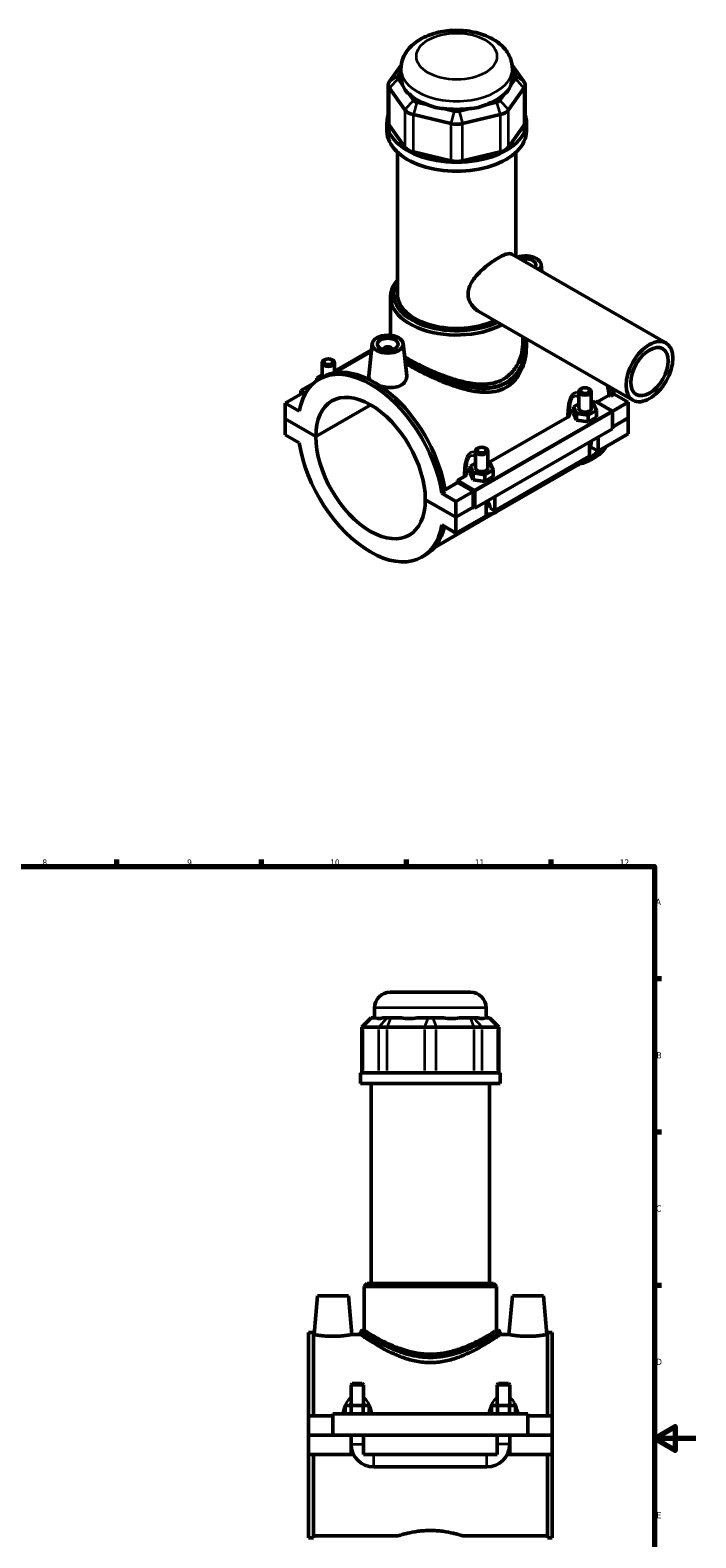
# Model space of a CAD drawing. Header units: millimetres. Extents: x 0 to 898, y -421 to 979.
# Tile 6 of 6: x 519 to 841, y 249 to 979. Entities that reach past the tile are written whole.
import ezdxf

# ---------------------------------------------------------------- set-up
doc = ezdxf.new("R2010")
doc.units = ezdxf.units.MM
for name, color, linetype, lineweight in [('Border (ANSI)', 7, 'Continuous', 70), ('Visible (ANSI)', 7, 'Continuous', 50), ('Visible Narrow (ANSI)', 7, 'Continuous', 35)]:
    doc.layers.add(name, color=color, linetype=linetype, lineweight=lineweight)
doc.styles.add('Note Text (ANSI)', font='tahoma.ttf')

# ---------------------------------------------------------------- blocks, each defined once
blk = doc.blocks.new('Borders Default Border')
at = {"layer": 'Border (ANSI)'}
for p, q in [((70.08, 574), (70.08, 577.45)), ((140.17, 574), (140.17, 577.45)), ((210.25, 574), (210.25, 577.45)), ((280.33, 574), (280.33, 577.45)), ((350.42, 574), (350.42, 577.45)), ((490.58, 574), (490.58, 577.45)), ((560.67, 574), (560.67, 577.45)), ((630.75, 574), (630.75, 577.45)), ((700.83, 574), (700.83, 577.45)), ((770.92, 574), (770.92, 577.45)), ((20, 519.75), (16.55, 519.75)), ((821, 519.75), (824.45, 519.75)), ((20, 445.5), (16.55, 445.5)), ((821, 445.5), (824.45, 445.5)), ((20, 371.25), (16.55, 371.25)), ((821, 371.25), (824.45, 371.25)), ((20, 222.75), (16.55, 222.75)), ((821, 222.75), (824.45, 222.75)), ((20, 148.5), (16.55, 148.5)), ((821, 148.5), (824.45, 148.5)), ((20, 74.25), (16.55, 74.25)), ((821, 74.25), (824.45, 74.25)), ((70.08, 20), (70.08, 16.55)), ((140.17, 20), (140.17, 16.55)), ((210.25, 20), (210.25, 16.55)), ((280.33, 20), (280.33, 16.55)), ((350.42, 20), (350.42, 16.55)), ((490.58, 20), (490.58, 16.55)), ((560.67, 20), (560.67, 16.55)), ((630.75, 20), (630.75, 16.55)), ((700.83, 20), (700.83, 16.55)), ((770.92, 20), (770.92, 16.55))]:
    blk.add_line(p, q, dxfattribs=at)
at = {"layer": 'Border (ANSI)', "flags": 128}
for points in [[(420.5, 594), (420.5, 574), (414.73, 584), (426.27, 584), (420.5, 574)], [(20, 20), (20, 574), (821, 574), (821, 20), (20, 20)], [(0, 297), (20, 297), (10, 302.77), (10, 291.23), (20, 297)], [(841, 297), (821, 297), (831, 302.77), (831, 291.23), (821, 297)], [(420.5, 0), (420.5, 20), (414.73, 10), (426.27, 10), (420.5, 20)]]:
    blk.add_lwpolyline(points, dxfattribs=at)
at = {"layer": 'Border (ANSI)', "color": 230, "true_color": 0xff0080, "attachment_point": 7, "style": 'Note Text (ANSI)'}
for s, insert, char_height in [('1', (34.35, 574.4), 3.05), ('2', (104.2, 574.4), 3.05), ('3', (174.26, 574.34), 3.05), ('4', (244.23, 574.4), 3.05), ('5', (314.48, 574.34), 3.05), ('6', (384.49, 574.34), 3.05), ('7', (454.6, 574.4), 3.05), ('8', (524.63, 574.33), 3.05), ('9', (594.7, 574.34), 3.05), ('10', (663.96, 574.34), 3.048), ('11', (734.04, 574.4), 3.048), ('12', (804.13, 574.4), 3.048), ('A', (16.78, 555.35), 3.05), ('A', (821.63, 555.35), 3.05), ('B', (17.15, 481.1), 3.05), ('B', (821.99, 481.1), 3.05), ('C', (16.95, 406.8), 3.05), ('C', (821.8, 406.8), 3.05), ('D', (16.96, 332.6), 3.05), ('D', (821.81, 332.6), 3.05), ('E', (17.21, 258.35), 3.05), ('E', (822.05, 258.35), 3.05), ('F', (17.29, 184.1), 3.05), ('F', (822.14, 184.1), 3.05), ('G', (16.81, 109.79), 3.05), ('G', (821.66, 109.79), 3.05), ('H', (16.97, 35.6), 3.05), ('H', (821.81, 35.6), 3.05), ('1', (34.35, 16.55), 3.05), ('2', (104.2, 16.55), 3.05), ('3', (174.26, 16.49), 3.05), ('4', (244.23, 16.55), 3.05), ('5', (314.48, 16.49), 3.05), ('6', (384.49, 16.49), 3.05), ('7', (454.6, 16.55), 3.05), ('8', (524.63, 16.48), 3.05), ('9', (594.7, 16.49), 3.05), ('10', (663.96, 16.49), 3.048), ('11', (734.04, 16.55), 3.048), ('12', (804.13, 16.55), 3.048)]:
    blk.add_mtext(s, dxfattribs=dict(at, insert=insert, char_height=char_height))

msp = doc.modelspace()

# ---------------------------------------------------------------- linework, layer by layer
at = {"layer": 'Visible (ANSI)'}
for p, q in [((698.343, 962.136), (692.654, 954.228)), ((696.812, 956.915), (698.215, 958.866)), ((698.215, 956.254), (698.215, 960.252)), ((757.776, 954.228), (752.088, 962.136)), ((752.215, 956.254), (752.215, 960.252)), ((752.215, 958.866), (753.619, 956.915)), ((692.083, 952.575), (692.083, 934.548)), ((692.654, 950.922), (700.162, 940.485)), ((698.982, 952.576), (696.812, 955.593)), ((750.269, 940.485), (757.776, 950.922)), ((753.619, 955.593), (751.449, 952.576)), ((758.347, 952.575), (758.347, 934.548)), ((704.319, 945.155), (702.149, 948.172)), ((711.181, 942.971), (705.943, 944.22)), ((744.488, 944.22), (739.249, 942.971)), ((748.281, 948.172), (746.111, 945.155)), ((704.221, 938.147), (722.345, 933.824)), ((724.067, 939.897), (718.828, 941.147)), ((731.602, 941.147), (726.363, 939.897)), ((728.085, 933.824), (746.21, 938.147)), ((691.465, 930.207), (691.465, 934.548)), ((700.162, 922.458), (692.654, 932.895)), ((757.776, 932.895), (750.269, 922.458)), ((758.965, 930.207), (758.965, 934.548)), ((722.345, 915.797), (704.221, 920.12)), ((746.21, 920.12), (728.085, 915.797)), ((696.528, 851.109), (696.528, 919.969)), ((753.903, 869.403), (753.903, 919.969)), ((751.847, 870.587), (826.538, 827.575)), ((766.076, 865.69), (766.453, 862.176)), ((693.153, 831.236), (693.153, 849.883)), ((735.878, 842.856), (810.569, 799.845)), ((684.354, 827.25), (682.674, 811.582)), ((699.326, 827.25), (700.996, 811.67)), ((757.278, 828.094), (757.278, 830.533)), ((758.965, 827.126), (758.965, 825.773)), ((660.061, 810.88), (660.061, 817.971)), ((661.357, 819.435), (660.931, 819.188)), ((664.764, 819.435), (665.19, 819.188)), ((683.953, 823.514), (665.746, 813.028)), ((684.031, 824.242), (666.061, 813.893)), ((666.061, 813.21), (666.061, 817.971)), ((689.84, 824.345), (689.84, 824.531)), ((693.84, 824.345), (693.84, 824.531)), ((657.484, 810.595), (660.061, 812.079)), ((657.934, 809.628), (657.484, 810.595)), ((657.484, 809.326), (657.484, 810.595)), ((658.682, 810.086), (660.35, 811.047)), ((650.474, 803.285), (642.13, 798.48)), ((655.786, 807.976), (649.767, 804.51)), ((649.767, 804.51), (652.009, 803.219)), ((649.767, 802.878), (649.767, 804.51)), ((651.667, 802.598), (650.474, 803.285)), ((784.37, 795.809), (784.37, 804.045)), ((785.666, 805.509), (785.24, 805.262)), ((789.073, 805.509), (789.499, 805.262)), ((790.37, 795.809), (790.37, 804.045)), ((648.966, 794.544), (642.13, 798.48)), ((642.13, 798.48), (642.13, 790.857)), ((656.979, 782.305), (683.563, 797.614)), ((683.634, 797.573), (656.979, 782.224)), ((784.37, 798.153), (781.793, 796.669)), ((781.793, 796.669), (783.287, 793.458)), ((781.793, 793.399), (781.793, 796.669)), ((791.452, 798.159), (790.37, 798.327)), ((790.503, 798.306), (792.272, 799.325)), ((792.947, 794.948), (791.452, 798.159)), ((792.272, 799.325), (800.31, 794.696)), ((793.129, 798.832), (799.094, 802.267)), ((799.796, 801.863), (799.094, 802.267)), ((801.465, 802.824), (799.796, 801.863)), ((808.3, 798.887), (800.561, 794.431)), ((801.465, 802.824), (808.3, 798.887)), ((808.3, 798.887), (808.3, 791.264)), ((642.13, 790.857), (656.979, 782.305)), ((642.13, 790.775), (642.201, 790.816)), ((642.13, 790.775), (642.13, 783.151)), ((656.979, 782.224), (642.13, 790.775)), ((740.44, 769.477), (778.743, 791.534)), ((781.793, 793.399), (783.287, 790.187)), ((783.287, 793.458), (788.864, 792.597)), ((783.287, 790.187), (783.287, 793.458)), ((783.287, 790.187), (788.864, 789.327)), ((788.864, 792.597), (792.947, 794.948)), ((788.864, 789.327), (788.864, 792.597)), ((788.864, 789.327), (792.947, 791.678)), ((792.947, 791.678), (792.947, 794.948)), ((800.664, 794.084), (800.664, 786.052)), ((800.664, 786.866), (808.3, 791.264)), ((808.3, 791.182), (800.664, 786.784)), ((808.229, 791.223), (808.3, 791.182)), ((808.3, 791.182), (808.3, 783.558)), ((642.13, 783.151), (648.966, 779.215)), ((800.664, 786.052), (733.913, 747.612)), ((808.3, 783.558), (793.734, 775.17)), ((793.734, 782.061), (793.734, 775.17)), ((734.307, 775.216), (734.307, 766.979)), ((735.603, 776.68), (735.177, 776.433)), ((739.01, 776.68), (739.436, 776.433)), ((740.307, 775.216), (740.307, 766.979)), ((789.491, 772.727), (789.491, 779.618)), ((793.734, 775.17), (789.948, 777.35)), ((734.307, 769.323), (731.73, 767.84)), ((731.73, 767.84), (733.224, 764.628)), ((731.73, 764.569), (731.73, 767.84)), ((741.389, 769.33), (740.307, 769.497)), ((742.884, 766.119), (741.389, 769.33)), ((789.491, 772.727), (743.671, 746.341)), ((744.461, 745.768), (783.21, 768.082)), ((789.594, 771.837), (784.24, 768.754)), ((790.08, 770.992), (791.749, 771.953)), ((719.578, 756.477), (725.668, 759.984)), ((725.522, 760.886), (728.68, 762.704)), ((733.559, 756.257), (725.522, 760.886)), ((733.206, 755.643), (725.668, 759.984)), ((731.73, 764.569), (733.224, 761.358)), ((733.224, 761.358), (733.224, 764.628)), ((733.224, 764.628), (738.801, 763.768)), ((733.224, 761.358), (738.801, 760.497)), ((738.801, 763.768), (742.884, 766.119)), ((738.801, 760.497), (738.801, 763.768)), ((738.801, 760.497), (742.884, 762.848)), ((742.884, 762.848), (742.884, 766.119)), ((719.695, 755.736), (718.026, 754.775)), ((724.862, 750.838), (718.026, 754.775)), ((733.206, 755.643), (724.862, 750.838)), ((733.206, 748.02), (733.206, 755.643)), ((733.913, 747.612), (733.913, 755.645)), ((743.671, 753.232), (743.671, 746.341)), ((710.012, 751.766), (724.862, 743.215)), ((710.012, 751.684), (710.083, 751.725)), ((724.862, 743.133), (710.012, 751.684)), ((743.412, 745.242), (714.401, 728.537)), ((724.862, 743.215), (724.862, 750.838)), ((724.862, 743.215), (733.206, 748.02)), ((733.277, 747.979), (724.862, 743.133)), ((733.206, 748.02), (733.913, 747.612)), ((739.428, 743.898), (739.428, 750.789)), ((743.671, 746.341), (741.445, 747.622)), ((718.026, 739.446), (724.862, 735.509)), ((739.428, 743.898), (724.862, 735.509)), ((724.862, 735.509), (724.862, 743.133)), ((708.31, 723.904), (709.979, 724.865)), ((692.964, 513.12), (731.964, 513.12)), ((685.464, 500.73), (685.464, 505.62)), ((739.464, 500.73), (739.464, 505.62)), ((683.832, 500.73), (679.332, 496.23)), ((683.832, 500.73), (684.06, 500.73)), ((686.23, 500.73), (684.06, 500.73)), ((691.568, 500.73), (689.398, 500.73)), ((691.568, 500.73), (693.191, 500.73)), ((698.43, 500.73), (693.191, 500.73)), ((711.316, 500.73), (706.077, 500.73)), ((711.316, 500.73), (713.612, 500.73)), ((718.851, 500.73), (713.612, 500.73)), ((731.736, 500.73), (726.498, 500.73)), ((731.736, 500.73), (733.36, 500.73)), ((735.53, 500.73), (733.36, 500.73)), ((740.867, 500.73), (738.697, 500.73)), ((740.867, 500.73), (741.096, 500.73)), ((741.096, 500.73), (745.596, 496.23)), ((679.903, 496.23), (679.332, 496.23)), ((679.332, 496.23), (679.332, 474.18)), ((679.903, 496.23), (687.41, 496.23)), ((691.469, 496.23), (687.41, 496.23)), ((691.469, 496.23), (709.594, 496.23)), ((715.334, 496.23), (709.594, 496.23)), ((715.334, 496.23), (733.458, 496.23)), ((737.517, 496.23), (733.458, 496.23)), ((737.517, 496.23), (745.025, 496.23)), ((745.596, 496.23), (745.025, 496.23)), ((745.596, 496.23), (745.596, 474.18)), ((746.214, 474.18), (678.714, 474.18)), ((678.714, 468.87), (678.714, 474.18)), ((746.214, 468.87), (678.714, 468.87)), ((683.776, 372.12), (683.776, 468.87)), ((741.151, 372.12), (741.151, 468.87)), ((746.214, 468.87), (746.214, 474.18)), ((657.764, 366.12), (656.123, 347.37)), ((657.764, 366.12), (672.764, 366.12)), ((672.764, 366.12), (674.404, 347.37)), ((681.901, 372.12), (680.401, 370.62)), ((744.526, 370.62), (680.401, 370.62)), ((680.401, 349.32), (680.401, 370.62)), ((681.901, 372.12), (743.026, 372.12)), ((743.026, 372.12), (744.526, 370.62)), ((744.526, 349.32), (744.526, 370.62)), ((752.164, 366.12), (750.523, 347.37)), ((767.164, 366.12), (752.164, 366.12)), ((767.164, 366.12), (768.804, 347.37)), ((653.464, 307.995), (653.464, 348.345)), ((655.824, 348.345), (653.464, 348.345)), ((655.824, 348.345), (655.824, 307.995)), ((655.824, 347.37), (656.123, 347.37)), ((674.404, 347.37), (678.714, 347.37)), ((678.714, 348.57), (678.714, 347.37)), ((680.401, 349.32), (679.464, 349.32)), ((745.464, 349.32), (744.526, 349.32)), ((746.214, 348.57), (746.214, 347.37)), ((746.214, 347.37), (750.523, 347.37)), ((768.804, 347.37), (769.104, 347.37)), ((769.104, 348.345), (769.104, 307.995)), ((771.464, 348.345), (769.104, 348.345)), ((771.464, 307.995), (771.464, 348.345)), ((674.664, 323.67), (674.064, 323.07)), ((674.064, 323.07), (680.064, 323.07)), ((674.064, 323.07), (674.064, 312.995)), ((679.464, 323.67), (674.664, 323.67)), ((679.464, 323.67), (680.064, 323.07)), ((680.064, 323.07), (680.064, 312.995)), ((745.464, 323.67), (744.864, 323.07)), ((744.864, 323.07), (750.864, 323.07)), ((744.864, 312.995), (744.864, 323.07)), ((750.264, 323.67), (745.464, 323.67)), ((750.264, 323.67), (750.864, 323.07)), ((750.864, 312.995), (750.864, 323.07)), ((653.464, 307.995), (665.264, 307.995)), ((653.464, 298.67), (653.464, 307.995)), ((665.264, 308.995), (665.264, 298.67)), ((665.264, 308.995), (759.664, 308.995)), ((674.177, 312.995), (671.29, 312.995)), ((671.29, 308.995), (671.29, 312.995)), ((679.95, 312.995), (674.177, 312.995)), ((674.177, 308.995), (674.177, 312.995)), ((682.837, 312.995), (679.95, 312.995)), ((679.95, 308.995), (679.95, 312.995)), ((682.837, 308.995), (682.837, 312.995)), ((742.09, 308.995), (742.09, 312.995)), ((744.977, 312.995), (742.09, 312.995)), ((750.75, 312.995), (744.977, 312.995)), ((744.977, 308.995), (744.977, 312.995)), ((753.637, 312.995), (750.75, 312.995)), ((750.75, 308.995), (750.75, 312.995)), ((753.637, 308.995), (753.637, 312.995)), ((759.664, 298.67), (759.664, 308.995)), ((759.664, 307.995), (771.464, 307.995)), ((771.464, 307.995), (771.464, 298.67)), ((653.464, 298.67), (665.264, 298.67)), ((653.464, 289.245), (653.464, 298.57)), ((674.064, 298.57), (653.464, 298.57)), ((665.264, 298.67), (759.664, 298.67)), ((674.064, 298.67), (674.064, 298.57)), ((674.064, 289.245), (674.064, 298.57)), ((680.064, 298.67), (680.064, 298.57)), ((680.064, 298.57), (680.064, 289.245)), ((744.864, 298.57), (680.064, 298.57)), ((744.864, 298.57), (744.864, 298.67)), ((744.864, 289.245), (744.864, 298.57)), ((750.864, 298.57), (750.864, 298.67)), ((750.864, 298.57), (750.864, 289.245)), ((771.464, 298.57), (750.864, 298.57)), ((759.664, 298.67), (771.464, 298.67)), ((771.464, 298.57), (771.464, 289.245)), ((653.464, 248.895), (653.464, 289.245)), ((653.464, 289.245), (674.064, 289.245)), ((655.824, 289.245), (655.824, 248.895)), ((675.266, 289.245), (674.064, 289.245)), ((680.064, 289.245), (744.864, 289.245)), ((750.864, 289.245), (749.662, 289.245)), ((750.864, 289.245), (771.464, 289.245)), ((769.104, 289.245), (769.104, 248.895)), ((771.464, 248.895), (771.464, 289.245)), ((685.064, 283.245), (739.864, 283.245)), ((655.824, 248.895), (653.464, 248.895)), ((655.824, 249.87), (696.784, 249.87)), ((728.144, 249.87), (769.104, 249.87)), ((771.464, 248.895), (769.104, 248.895))]:
    msp.add_line(p, q, dxfattribs=at)
for centre, radius, start, end in [((692.964, 505.62), 7.5, 90, 180), ((731.964, 505.62), 7.5, 0, 90), ((679.464, 348.57), 0.75, 90, 180), ((745.464, 348.57), 0.75, 0, 90), ((685.064, 294.245), 11, 180, 270), ((739.864, 294.245), 11, 270, 0)]:
    msp.add_arc(centre, radius, start, end, dxfattribs=at)
for centre, major_axis, ratio, start_param, end_param in [((699.583, 956.254), (-3, 0), 0.5758617, 5.8904862, 6.6758844), ((750.847, 956.254), (3, 0), 0.5758617, 5.8904862, 6.6758844), ((699.583, 952.575), (-7.5, 0), 0.5758617, 5.8904862, 6.6758844), ((725.215, 956.254), (-27, 0), 0.5758617, 0, 0.2388121), ((725.215, 978.067), (-23.404, -29.643), 0.4542019, 5.9999489, 6.3077228), ((725.215, 978.067), (-23.404, 29.643), 0.4542019, 3.1170551, 3.4248291), ((725.215, 956.254), (27, 0), 0.5758617, 6.0443732, 6.2831853), ((750.847, 952.575), (7.5, 0), 0.5758617, 5.8904862, 6.6758844), ((725.215, 956.254), (27, 0), 0.5758617, 3.6881787, 4.1658029), ((707.091, 945.817), (-3, 0), 0.5758617, 0.3926991, 1.1780972), ((725.215, 978.067), (-11.627, -36.076), 0.6754684, 6.1817885, 6.4895625), ((725.215, 978.067), (11.627, -36.076), 0.6754684, 6.0768082, 6.3845821), ((725.215, 956.254), (27, 0), 0.5758617, 5.258975, 5.7365993), ((743.34, 945.817), (3, 0), 0.5758617, 5.1050881, 5.8904862), ((725.215, 934.548), (-33.75, 0), 0.5758617, 6.0915318, 9.6164314), ((707.091, 942.138), (7.5, 0), 0.5758617, 3.5342917, 4.3196899), ((725.215, 956.254), (27, 0), 0.5758617, 4.4735769, 4.9512011), ((725.215, 941.493), (-3, 0), 0.5758617, 1.1780972, 1.9634954), ((743.34, 942.138), (7.5, 0), 0.5758617, 5.1050881, 5.8904862), ((725.215, 930.207), (-33.75, 0), 0.5758617, 0, 3.1415927), ((699.583, 934.548), (-7.5, 0), 0.5758617, 0, 0.3926991), ((725.215, 937.814), (7.5, 0), 0.5758617, 4.3196899, 5.1050881), ((750.847, 934.548), (7.5, 0), 0.5758617, 5.8904862, 6.2831853), ((707.091, 924.111), (-7.5, 0), 0.5758617, 0.3926991, 1.1780972), ((743.34, 924.111), (7.5, 0), 0.5758617, 5.1050881, 5.8904862), ((725.215, 919.787), (-7.5, 0), 0.5758617, 1.1780972, 1.9634954), ((758.591, 865.423), (7.5, 0), 0.5758617, 5.7089594, 8.4282076), ((758.591, 865.423), (5, 0), 0.5758617, 5.8176215, 8.3195454), ((725.215, 849.883), (-32.062, 0), 0.5758617, 5.8202306, 8.6054399), ((725.215, 851.109), (-30.563, 0), 0.5758617, 5.9310846, 8.5544088), ((725.215, 851.109), (-28.687, 0), 0.5758617, 0, 2.2656551), ((691.84, 824.531), (-2, 0), 0.5758617, 2.9729035, 6.4518745), ((663.061, 817.971), (3, 0), 0.5758617, 2.360047, 7.0647309), ((683.496, 766.995), (-24.814, 43.091), 0.5780931, 4.1185967, 6.880845), ((685.165, 767.956), (-24.814, 43.091), 0.5780931, 4.1185967, 6.2831853), ((683.496, 766.995), (-18.714, 32.497), 0.5780931, 3.9302579, 7.0691838), ((787.37, 804.045), (-3, 0), 0.5758617, 5.5016397, 10.2063236), ((765.266, 814.083), (-24.328, 42.246), 0.5780931, 4.1224377, 4.2308195), ((765.266, 814.083), (24.814, -43.091), 0.5780931, 0.977004, 1.0831265), ((766.935, 815.044), (-24.814, 43.091), 0.5780931, 4.1185967, 4.175642), ((787.37, 792.538), (-7.5, 0), 0.5758617, 5.5507827, 6.1827698), ((787.37, 795.809), (-3, 0), 0.5758617, 0, 3.1415927), ((800.31, 794.288), (-0.25, 0.433), 0.5780931, 3.9289245, 5.4997209), ((683.496, 766.995), (18.714, -32.497), 0.5780931, 3.9302579, 7.0691838), ((683.496, 766.995), (24.814, -43.091), 0.5780931, 4.1185967, 6.880845), ((737.307, 775.216), (-3, 0), 0.5758617, 5.5016397, 10.2063236), ((765.266, 814.083), (24.814, -43.091), 0.5780931, 6.0848308, 6.5528756), ((765.266, 814.083), (24.328, -42.246), 0.5780931, 0, 0.1868776), ((766.935, 815.044), (24.814, -43.091), 0.5780931, 0, 0.2696903), ((737.307, 766.979), (-3, 0), 0.5758617, 0, 3.1415927), ((691.84, 771.8), (-24.328, 42.246), 0.5780931, 4.1224377, 4.1433852), ((737.307, 763.709), (-7.5, 0), 0.5758617, 5.5507827, 6.1827698), ((733.559, 755.848), (0.25, -0.433), 0.5780931, 0.7873319, 2.3581282), ((685.165, 767.956), (24.814, -43.091), 0.5780931, 0, 0.549275), ((712.464, 527.411), (26.481, 26.481), 0.1989124, 3.1840552, 3.4918292), ((712.464, 527.411), (-22.45, -22.45), 0.6681786, 0.4351617, 0.7429356), ((712.464, 527.411), (22.45, -22.45), 0.6681786, 5.5402497, 5.8480237), ((712.464, 527.411), (26.481, -26.481), 0.1989124, 5.9329488, 6.2407227)]:
    msp.add_ellipse(centre, major_axis=major_axis, ratio=ratio, start_param=start_param, end_param=end_param, dxfattribs=at)
for centre, major_axis, ratio in [((691.84, 826.984), (-7.5, 0), 0.5758617), ((691.84, 826.984), (-5, 0), 0.5758617), ((818.553, 813.71), (-7.985, -13.865), 0.5780931), ((818.553, 813.71), (-6.388, -11.092), 0.5780931), ((663.061, 818.462), (-2.4, 0), 0.5758617), ((787.37, 804.536), (-2.4, 0), 0.5758617), ((737.307, 775.706), (-2.4, 0), 0.5758617)]:
    msp.add_ellipse(centre, major_axis=major_axis, ratio=ratio, dxfattribs=at)
for points, knots in [([(752.215, 960.252), (752.215, 962.034), (751.862, 963.809), (750.541, 967.204), (749.53, 968.792), (746.852, 971.887), (745.086, 973.291), (740.854, 975.834), (738.308, 976.872), (732.884, 978.367), (729.997, 978.807), (724.21, 979.069), (721.31, 978.899), (715.68, 977.952), (712.951, 977.174), (707.873, 974.954), (705.517, 973.51), (701.734, 969.981), (700.22, 967.966), (698.593, 963.93), (698.215, 962.095), (698.215, 960.252)], [0.7853982, 0.7853982, 0.7853982, 0.7853982, 1.0059194, 1.0059194, 1.2477877, 1.2477877, 1.5494875, 1.5494875, 1.9099348, 1.9099348, 2.2777253, 2.2777253, 2.6403565, 2.6403565, 3.0053171, 3.0053171, 3.3739107, 3.3739107, 3.6989363, 3.6989363, 3.9269908, 3.9269908, 3.9269908, 3.9269908]), ([(735.878, 842.856), (735.871, 842.86), (735.864, 842.865), (734.443, 843.687), (733.108, 844.906), (731.713, 847.11), (731.347, 847.905), (730.859, 849.552), (730.739, 850.404), (730.739, 852.094), (730.859, 852.972), (731.347, 854.737), (731.713, 855.624), (733.108, 858.229), (734.443, 859.9), (736.56, 862.099), (737.332, 862.833), (738.953, 864.258), (739.8, 864.949), (741.496, 866.246), (742.347, 866.853), (743.986, 867.951), (744.773, 868.44), (746.228, 869.278), (746.935, 869.649), (748.249, 870.252), (748.857, 870.484), (749.939, 870.788), (750.416, 870.859), (751.23, 870.838), (751.568, 870.748), (751.847, 870.587)], [3.7058112, 3.7058112, 3.7058112, 3.7058112, 3.7090432, 3.7090432, 4.3290913, 4.3290913, 4.6391154, 4.6391154, 4.9491395, 4.9491395, 5.2591635, 5.2591635, 5.5691876, 5.5691876, 6.1892357, 6.1892357, 6.4978541, 6.4978541, 6.8064725, 6.8064725, 7.1150908, 7.1150908, 7.4237092, 7.4237092, 7.7323276, 7.7323276, 8.0409459, 8.0409459, 8.3495643, 8.3495643, 8.6549507, 8.6549507, 8.6549507, 8.6549507]), ([(757.278, 828.094), (757.278, 826.386), (757.093, 824.605), (756.308, 821.087), (755.71, 819.35), (754.105, 816.116), (753.098, 814.616), (750.73, 812.02), (749.368, 810.925), (747.887, 810.072)], [17.5098022, 17.5098022, 17.5098022, 17.5098022, 18.1381632, 18.1381632, 18.7665242, 18.7665242, 19.3948852, 19.3948852, 20.0232462, 20.0232462, 20.0232462, 20.0232462]), ([(758.965, 825.773), (758.965, 823.905), (758.771, 821.954), (757.952, 818.095), (757.326, 816.186), (755.647, 812.629), (754.591, 810.979), (752.098, 808.135), (750.658, 806.945), (749.08, 806.036)], [18.601753, 18.601753, 18.601753, 18.601753, 19.2712444, 19.2712444, 19.9407358, 19.9407358, 20.6102271, 20.6102271, 21.2797185, 21.2797185, 21.2797185, 21.2797185]), ([(747.887, 810.072), (746.406, 809.219), (744.75, 808.577), (741.188, 807.758), (739.282, 807.58), (735.345, 807.624), (733.31, 807.843), (729.232, 808.561), (727.19, 809.06), (723.257, 810.196), (721.22, 810.877), (717.139, 812.395), (715.094, 813.232), (711.14, 814.974), (709.227, 815.881), (705.663, 817.677), (704.012, 818.568), (701.652, 819.927), (700.799, 820.44), (700.002, 820.945)], [0, 0, 0, 0, 0.628361, 0.628361, 1.256722, 1.256722, 1.885083, 1.885083, 2.513444, 2.513444, 3.1365359, 3.1365359, 3.7596278, 3.7596278, 4.3827197, 4.3827197, 5.0058116, 5.0058116, 5.3842615, 5.3842615, 5.3842615, 5.3842615]), ([(683.323, 809.613), (682.887, 810.174), (682.669, 810.759), (682.66, 811.398), (682.665, 811.49), (682.675, 811.582)], [4.52004697, 4.52004697, 4.52004697, 4.52004697, 4.85254484, 4.85254484, 4.90735464, 4.90735464, 4.90735464, 4.90735464]), ([(700.995, 811.67), (701.009, 811.543), (701.017, 811.416), (701.026, 810.537), (700.805, 809.732), (699.879, 808.289), (699.175, 807.654), (698.357, 807.183)], [7.56808004, 7.56808004, 7.56808004, 7.56808004, 7.62582558, 7.62582558, 7.9728339, 7.9728339, 8.31984223, 8.31984223, 8.31984223, 8.31984223]), ([(749.08, 806.036), (747.502, 805.128), (745.746, 804.478), (741.984, 803.718), (739.979, 803.606), (735.843, 803.815), (733.709, 804.134), (729.432, 805.059), (727.289, 805.664), (723.169, 807.001), (721.037, 807.783), (716.755, 809.498), (714.605, 810.431), (710.441, 812.352), (708.422, 813.341), (704.655, 815.283), (702.907, 816.235), (701.01, 817.328), (700.676, 817.523), (700.348, 817.717)], [0, 0, 0, 0, 0.6694914, 0.6694914, 1.3389827, 1.3389827, 2.0084741, 2.0084741, 2.6779655, 2.6779655, 3.3384565, 3.3384565, 3.9989475, 3.9989475, 4.6594386, 4.6594386, 5.3199296, 5.3199296, 5.4642056, 5.4642056, 5.4642056, 5.4642056]), ([(698.357, 807.183), (697.54, 806.712), (696.503, 806.345), (694.237, 805.95), (693.006, 805.919), (690.706, 806.108), (689.481, 806.34), (688.286, 806.699), (688.219, 806.719), (688.153, 806.74)], [2.7732807, 2.7732807, 2.7732807, 2.7732807, 3.1202891, 3.1202891, 3.4672974, 3.4672974, 3.8136092, 3.8136092, 3.834082, 3.834082, 3.834082, 3.834082]), ([(778.743, 791.534), (779.077, 791.726), (779.348, 791.953), (779.74, 792.444), (779.861, 792.705), (779.908, 792.971)], [-0.2816649, -0.2816649, -0.2816649, -0.2816649, -0.13959104, -0.13959104, 0, 0, 0, 0]), ([(789.491, 775.905), (789.698, 776.462), (789.872, 777.027), (790.212, 778.435), (790.336, 779.281), (790.364, 780.121)], [4.21285195, 4.21285195, 4.21285195, 4.21285195, 4.39822972, 4.39822972, 4.67314597, 4.67314597, 4.67314597, 4.67314597]), ([(783.21, 768.082), (784.039, 768.559), (784.813, 769.154), (785.958, 770.243), (786.367, 770.683), (786.751, 771.149)], [3.14159265, 3.14159265, 3.14159265, 3.14159265, 3.45575192, 3.45575192, 3.64408528, 3.64408528, 3.64408528, 3.64408528]), ([(728.68, 762.704), (729.014, 762.897), (729.284, 763.123), (729.676, 763.614), (729.798, 763.875), (729.845, 764.142)], [-0.2816649, -0.2816649, -0.2816649, -0.2816649, -0.13959104, -0.13959104, 0, 0, 0, 0]), ([(739.428, 744.683), (739.67, 744.643), (739.912, 744.618), (740.964, 744.571), (741.757, 744.69), (743.19, 745.119), (743.841, 745.411), (744.461, 745.768)], [2.57223819, 2.57223819, 2.57223819, 2.57223819, 2.64878305, 2.64878305, 2.90673289, 2.90673289, 3.14159265, 3.14159265, 3.14159265, 3.14159265]), ([(740.321, 751.303), (740.327, 751.24), (740.333, 751.18), (740.352, 751.049), (740.365, 750.982), (740.392, 750.86), (740.407, 750.807), (740.436, 750.715), (740.451, 750.677), (740.465, 750.645)], [1.66583455, 1.66583455, 1.66583455, 1.66583455, 1.72251668, 1.72251668, 1.79837686, 1.79837686, 1.87423703, 1.87423703, 1.95009721, 1.95009721, 1.95009721, 1.95009721]), ([(740.465, 750.645), (740.719, 750.053), (740.946, 749.464), (741.24, 748.533), (741.353, 748.111), (741.436, 747.674), (741.441, 747.648), (741.445, 747.622)], [0.23169079, 0.23169079, 0.23169079, 0.23169079, 0.41096217, 0.41096217, 0.53797345, 0.53797345, 0.54599916, 0.54599916, 0.54599916, 0.54599916]), ([(674.404, 347.37), (674.404, 347.37), (674.176, 347.325), (673.249, 347.161), (672.55, 347.045), (670.935, 346.824), (669.908, 346.706), (667.651, 346.538), (666.42, 346.491), (664.107, 346.491), (662.876, 346.538), (660.62, 346.706), (659.593, 346.824), (657.977, 347.045), (657.278, 347.161), (656.352, 347.325), (656.123, 347.37), (656.123, 347.37)], [1.3866404, 1.3866404, 1.3866404, 1.3866404, 1.7329522, 1.7329522, 2.0792641, 2.0792641, 2.4262724, 2.4262724, 2.7732807, 2.7732807, 3.1202891, 3.1202891, 3.4672974, 3.4672974, 3.8136092, 3.8136092, 4.1599211, 4.1599211, 4.1599211, 4.1599211]), ([(746.214, 347.37), (746.214, 347.37), (745.995, 347.217), (745.101, 346.605), (744.426, 346.145), (742.677, 344.987), (741.6, 344.287), (739.15, 342.764), (737.776, 341.941), (734.862, 340.306), (733.21, 339.429), (729.606, 337.72), (727.654, 336.889), (723.543, 335.451), (721.379, 334.845), (716.955, 334.017), (714.695, 333.798), (710.232, 333.798), (707.972, 334.017), (703.549, 334.845), (701.385, 335.451), (697.273, 336.889), (695.322, 337.72), (691.718, 339.429), (690.066, 340.306), (687.152, 341.941), (685.778, 342.764), (683.327, 344.287), (682.251, 344.987), (680.501, 346.145), (679.827, 346.605), (678.933, 347.217), (678.714, 347.37), (678.714, 347.37)], [5.3199296, 5.3199296, 5.3199296, 5.3199296, 5.9804207, 5.9804207, 6.6409117, 6.6409117, 7.3014027, 7.3014027, 7.9618938, 7.9618938, 8.6313852, 8.6313852, 9.3008765, 9.3008765, 9.9703679, 9.9703679, 10.6398593, 10.6398593, 11.3093506, 11.3093506, 11.978842, 11.978842, 12.6483334, 12.6483334, 13.3178247, 13.3178247, 13.9783158, 13.9783158, 14.6388068, 14.6388068, 15.2992978, 15.2992978, 15.9597889, 15.9597889, 15.9597889, 15.9597889]), ([(744.526, 349.32), (744.526, 349.32), (744.321, 349.189), (743.479, 348.663), (742.843, 348.268), (741.186, 347.272), (740.164, 346.671), (737.831, 345.365), (736.52, 344.661), (733.739, 343.27), (732.164, 342.53), (728.726, 341.099), (726.863, 340.409), (722.945, 339.226), (720.885, 338.734), (716.692, 338.067), (714.558, 337.894), (710.369, 337.894), (708.235, 338.067), (704.042, 338.734), (701.982, 339.226), (698.064, 340.409), (696.201, 341.099), (692.764, 342.53), (691.189, 343.27), (688.407, 344.661), (687.096, 345.365), (684.763, 346.671), (683.742, 347.272), (682.085, 348.268), (681.448, 348.663), (680.606, 349.189), (680.401, 349.32), (680.401, 349.32)], [5.0058116, 5.0058116, 5.0058116, 5.0058116, 5.6289034, 5.6289034, 6.2519953, 6.2519953, 6.8750872, 6.8750872, 7.4981791, 7.4981791, 8.1265401, 8.1265401, 8.7549011, 8.7549011, 9.3832621, 9.3832621, 10.0116231, 10.0116231, 10.6399841, 10.6399841, 11.2683451, 11.2683451, 11.8967061, 11.8967061, 12.5250671, 12.5250671, 13.148159, 13.148159, 13.7712509, 13.7712509, 14.3943428, 14.3943428, 15.0174347, 15.0174347, 15.0174347, 15.0174347]), ([(768.804, 347.37), (768.804, 347.37), (768.576, 347.325), (767.649, 347.161), (766.95, 347.045), (765.335, 346.824), (764.308, 346.706), (762.051, 346.538), (760.82, 346.491), (759.664, 346.491), (758.507, 346.491), (757.276, 346.538), (755.02, 346.706), (753.993, 346.824), (752.377, 347.045), (751.678, 347.161), (750.752, 347.325), (750.523, 347.37), (750.523, 347.37)], [4.1599211, 4.1599211, 4.1599211, 4.1599211, 4.506233, 4.506233, 4.8525448, 4.8525448, 5.1995532, 5.1995532, 5.5465615, 5.5465615, 5.5465615, 5.8935698, 5.8935698, 6.2405781, 6.2405781, 6.58689, 6.58689, 6.9332019, 6.9332019, 6.9332019, 6.9332019]), ([(696.784, 249.87), (696.784, 249.87), (696.879, 249.901), (697.28, 250.027), (697.584, 250.123), (698.387, 250.363), (698.885, 250.508), (700.034, 250.819), (700.684, 250.986), (702.761, 251.471), (704.514, 251.82), (707.408, 252.194), (708.416, 252.294), (710.448, 252.427), (711.471, 252.46), (713.456, 252.46), (714.48, 252.427), (716.511, 252.294), (717.519, 252.194), (720.413, 251.82), (722.167, 251.471), (724.243, 250.986), (724.894, 250.819), (726.043, 250.508), (726.541, 250.363), (727.343, 250.123), (727.648, 250.027), (728.048, 249.901), (728.144, 249.87), (728.144, 249.87)], [2.3809775, 2.3809775, 2.3809775, 2.3809775, 2.6785403, 2.6785403, 2.9761031, 2.9761031, 3.2736659, 3.2736659, 3.5712287, 3.5712287, 4.1665919, 4.1665919, 4.4642734, 4.4642734, 4.761955, 4.761955, 5.0596366, 5.0596366, 5.3573181, 5.3573181, 5.9526813, 5.9526813, 6.2502441, 6.2502441, 6.5478069, 6.5478069, 6.8453697, 6.8453697, 7.1429325, 7.1429325, 7.1429325, 7.1429325])]:
    msp.add_open_spline(points, degree=3, knots=knots, dxfattribs=at)
msp.add_open_spline([(758.845, 829.631), (758.925, 828.8), (758.965, 827.964), (758.965, 827.126)], degree=3, dxfattribs=at)
at = {"layer": 'Visible Narrow (ANSI)'}
for p, q in [((696.812, 956.915), (692.654, 954.228)), ((753.619, 956.915), (757.776, 954.228)), ((696.812, 955.593), (692.654, 950.922)), ((692.654, 932.895), (692.654, 950.922)), ((753.619, 955.593), (757.776, 950.922)), ((757.776, 950.922), (757.776, 932.895)), ((704.319, 945.155), (700.162, 940.485)), ((705.943, 944.22), (704.221, 938.147)), ((744.488, 944.22), (746.21, 938.147)), ((746.111, 945.155), (750.269, 940.485)), ((700.162, 940.485), (700.162, 922.458)), ((704.221, 920.12), (704.221, 938.147)), ((724.067, 939.897), (722.345, 933.824)), ((726.363, 939.897), (728.085, 933.824)), ((746.21, 938.147), (746.21, 920.12)), ((750.269, 922.458), (750.269, 940.485)), ((722.345, 933.824), (722.345, 915.797)), ((728.085, 915.797), (728.085, 933.824)), ((800.31, 794.696), (733.559, 756.257)), ((733.913, 755.645), (800.664, 794.084)), ((739.131, 505.62), (685.796, 505.62)), ((683.852, 500.505), (680.11, 496.455)), ((687.618, 496.455), (691.36, 500.505)), ((693.105, 500.505), (691.555, 496.455)), ((711.23, 500.505), (709.68, 496.455)), ((713.698, 500.505), (715.248, 496.455)), ((731.823, 500.505), (733.372, 496.455)), ((733.568, 500.505), (737.31, 496.455)), ((741.075, 500.505), (744.817, 496.455)), ((679.903, 475.282), (679.903, 495.127)), ((687.41, 495.127), (687.41, 475.282)), ((691.469, 475.282), (691.469, 495.127)), ((709.594, 495.127), (709.594, 475.282)), ((715.334, 475.282), (715.334, 495.127)), ((733.458, 495.127), (733.458, 475.282)), ((737.517, 475.282), (737.517, 495.127)), ((745.025, 495.127), (745.025, 475.282)), ((674.101, 294.245), (680.027, 294.245)), ((750.827, 294.245), (744.901, 294.245)), ((685.064, 283.282), (685.064, 289.208)), ((739.864, 283.282), (739.864, 289.208))]:
    msp.add_line(p, q, dxfattribs=at)
msp.add_ellipse((725.215, 966.383), major_axis=(-19.5, 0), ratio=0.5758617, dxfattribs=at)
for centre, major_axis, ratio, start_param, end_param in [((725.215, 960.252), (-27, 0), 0.5758617, 0, 3.1415927), ((748.554, 808.24), (-0.374, 0.65), 0.5781075, 3.9287341, 4.777832), ((787.37, 780.48), (3, 0), 0.5758617, 5.4977871, 6.0476086), ((781.713, 770.682), (1.497, -2.6), 0.5780931, 0, 0.7911844), ((737.307, 751.65), (3, 0), 0.5758617, 5.4977871, 6.0476086), ((742.964, 748.367), (1.497, -2.6), 0.5780931, 0, 0.7911844)]:
    msp.add_ellipse(centre, major_axis=major_axis, ratio=ratio, start_param=start_param, end_param=end_param, dxfattribs=at)
for points, knots in [([(758.33, 829.927), (758.44, 828.865), (758.482, 827.792), (758.377, 823.163), (757.576, 819.584), (754.904, 814.081), (753.372, 811.98), (750.671, 809.634), (749.815, 809.023), (748.905, 808.498)], [28.8324862, 28.8324862, 28.8324862, 28.8324862, 29.2135123, 29.2135123, 30.4751537, 30.4751537, 31.3945381, 31.3945381, 31.775871, 31.775871, 31.775871, 31.775871]), ([(749.085, 807.935), (750.016, 808.471), (750.892, 809.094), (753.66, 811.475), (755.236, 813.599), (757.997, 819.145), (758.841, 822.743), (758.961, 826.586), (758.965, 826.856), (758.965, 827.126)], [-31.775871, -31.775871, -31.775871, -31.775871, -31.3945381, -31.3945381, -30.4751537, -30.4751537, -29.2135123, -29.2135123, -29.1180312, -29.1180312, -29.1180312, -29.1180312]), ([(748.905, 808.498), (747.179, 807.504), (745.259, 806.828), (740.704, 806), (738.014, 806.004), (731.474, 806.766), (727.554, 807.792), (719.929, 810.367), (716.215, 811.891), (708.841, 815.262), (705.215, 817.125), (701.435, 819.286), (700.748, 819.69), (700.095, 820.087)], [10.591957, 10.591957, 10.591957, 10.591957, 11.3149171, 11.3149171, 12.2120553, 12.2120553, 13.4430917, 13.4430917, 14.6017916, 14.6017916, 15.8511611, 15.8511611, 16.1447441, 16.1447441, 16.1447441, 16.1447441]), ([(700.236, 818.766), (700.685, 818.498), (701.148, 818.228), (704.711, 816.193), (708.373, 814.332), (715.836, 810.989), (719.6, 809.49), (727.337, 806.978), (731.319, 805.992), (737.974, 805.303), (740.713, 805.332), (745.359, 806.217), (747.32, 806.918), (749.085, 807.935)], [-16.0446713, -16.0446713, -16.0446713, -16.0446713, -15.8511611, -15.8511611, -14.6017916, -14.6017916, -13.4430917, -13.4430917, -12.2120553, -12.2120553, -11.3149171, -11.3149171, -10.591957, -10.591957, -10.591957, -10.591957]), ([(784.37, 803.321), (784.147, 803.403), (783.92, 803.465), (783.307, 803.56), (782.916, 803.548), (782.3, 803.389), (782.068, 803.294), (781.846, 803.166), (781.624, 803.038), (781.412, 802.877), (780.898, 802.386), (780.619, 802.012), (780.068, 801.05), (779.823, 800.434), (779.406, 799.055), (779.249, 798.284), (778.977, 796.496), (778.889, 795.472), (778.787, 793.643), (778.763, 792.835), (778.747, 791.868), (778.745, 791.701), (778.743, 791.534)], [-1.9769874, -1.9769874, -1.9769874, -1.9769874, -1.8864318, -1.8864318, -1.7357146, -1.7357146, -1.6415164, -1.6415164, -1.6415164, -1.5473181, -1.5473181, -1.396601, -1.396601, -1.2006686, -1.2006686, -0.9778921, -0.9778921, -0.6891423, -0.6891423, -0.4572349, -0.4572349, -0.4084429, -0.4084429, -0.4084429, -0.4084429]), ([(779.908, 792.971), (779.923, 793.558), (779.945, 794.147), (780.024, 795.603), (780.093, 796.469), (780.292, 797.962), (780.406, 798.599), (780.697, 799.72), (780.867, 800.215), (781.243, 800.968), (781.432, 801.254), (781.777, 801.614), (781.919, 801.728), (782.067, 801.813), (782.215, 801.899), (782.369, 801.955), (782.777, 802.028), (783.035, 802), (783.613, 801.796), (783.93, 801.582), (784.274, 801.261), (784.322, 801.213), (784.37, 801.165)], [0.4932159, 0.4932159, 0.4932159, 0.4932159, 0.6891423, 0.6891423, 0.9778921, 0.9778921, 1.2006686, 1.2006686, 1.396601, 1.396601, 1.5473181, 1.5473181, 1.6415164, 1.6415164, 1.6415164, 1.7357146, 1.7357146, 1.8864318, 1.8864318, 2.0823641, 2.0823641, 2.1146264, 2.1146264, 2.1146264, 2.1146264]), ([(734.306, 774.491), (734.084, 774.574), (733.857, 774.635), (733.243, 774.731), (732.853, 774.719), (732.237, 774.559), (732.005, 774.464), (731.782, 774.336), (731.56, 774.209), (731.349, 774.048), (730.835, 773.557), (730.555, 773.183), (730.004, 772.221), (729.759, 771.604), (729.343, 770.225), (729.186, 769.454), (728.914, 767.666), (728.826, 766.642), (728.724, 764.814), (728.7, 764.005), (728.684, 763.039), (728.681, 762.871), (728.68, 762.704)], [-1.9767202, -1.9767202, -1.9767202, -1.9767202, -1.8861645, -1.8861645, -1.7354474, -1.7354474, -1.6412491, -1.6412491, -1.6412491, -1.5470509, -1.5470509, -1.3963337, -1.3963337, -1.2004014, -1.2004014, -0.9776284, -0.9776284, -0.6888779, -0.6888779, -0.4569712, -0.4569712, -0.4081758, -0.4081758, -0.4081758, -0.4081758]), ([(729.845, 764.142), (729.86, 764.729), (729.881, 765.318), (729.96, 766.773), (730.03, 767.64), (730.229, 769.133), (730.343, 769.769), (730.634, 770.891), (730.804, 771.385), (731.179, 772.138), (731.368, 772.424), (731.714, 772.785), (731.855, 772.899), (732.003, 772.984), (732.151, 773.069), (732.306, 773.126), (732.714, 773.199), (732.971, 773.17), (733.55, 772.967), (733.867, 772.753), (734.211, 772.431), (734.259, 772.384), (734.307, 772.335)], [0.4929488, 0.4929488, 0.4929488, 0.4929488, 0.6888779, 0.6888779, 0.9776284, 0.9776284, 1.2004014, 1.2004014, 1.3963337, 1.3963337, 1.5470509, 1.5470509, 1.6412491, 1.6412491, 1.6412491, 1.7354474, 1.7354474, 1.8861645, 1.8861645, 2.0820968, 2.0820968, 2.1143592, 2.1143592, 2.1143592, 2.1143592]), ([(679.157, 348.285), (679.179, 348.271), (679.201, 348.256), (679.926, 347.792), (681.342, 346.886), (685.301, 344.544), (687.849, 343.104), (692.973, 340.642), (695.349, 339.614), (701.217, 337.58), (704.855, 336.669), (710.357, 336.136), (712.095, 336.08), (716.231, 336.224), (718.616, 336.533), (724.767, 337.826), (728.339, 339.108), (734.622, 341.84), (737.36, 343.289), (741.854, 345.829), (743.619, 346.924), (745.187, 347.911), (745.527, 348.128), (745.769, 348.283)], [-25.9509446, -25.9509446, -25.9509446, -25.9509446, -25.9119129, -25.9119129, -24.7315354, -24.7315354, -23.5321182, -23.5321182, -22.6647606, -22.6647606, -21.5547051, -21.5547051, -21.0531966, -21.0531966, -20.3550757, -20.3550757, -19.173625, -19.173625, -18.0073889, -18.0073889, -16.855746, -16.855746, -16.4181807, -16.4181807, -16.4181807, -16.4181807]), ([(745.029, 349.029), (744.792, 348.871), (744.46, 348.652), (742.927, 347.649), (741.201, 346.538), (736.807, 343.96), (734.13, 342.489), (727.987, 339.716), (724.494, 338.414), (718.479, 337.103), (716.147, 336.788), (712.103, 336.643), (710.403, 336.699), (705.024, 337.241), (701.467, 338.165), (695.729, 340.229), (693.406, 341.273), (688.396, 343.772), (685.904, 345.233), (682.034, 347.611), (680.649, 348.531), (679.94, 349.002), (679.918, 349.016), (679.897, 349.03)], [16.4181807, 16.4181807, 16.4181807, 16.4181807, 16.855746, 16.855746, 18.0073889, 18.0073889, 19.173625, 19.173625, 20.3550757, 20.3550757, 21.0531966, 21.0531966, 21.5547051, 21.5547051, 22.6647606, 22.6647606, 23.5321182, 23.5321182, 24.7315354, 24.7315354, 25.9119129, 25.9119129, 25.9509446, 25.9509446, 25.9509446, 25.9509446]), ([(673.706, 316.776), (673.522, 316.62), (673.345, 316.455), (672.656, 315.747), (672.208, 315.139), (671.312, 313.653), (670.902, 312.748), (670.283, 311.056), (670.05, 310.282), (669.848, 309.483), (669.846, 309.471), (669.843, 309.46)], [-1.27283927, -1.27283927, -1.27283927, -1.27283927, -1.20066969, -1.20066969, -0.9778928, -0.9778928, -0.68914317, -0.68914317, -0.45723561, -0.45723561, -0.45393846, -0.45393846, -0.45393846, -0.45393846]), ([(673.477, 313.062), (673.507, 313.132), (673.536, 313.202), (673.709, 313.598), (673.863, 313.914), (674.03, 314.215)], [0.95206087, 0.95206087, 0.95206087, 0.95206087, 0.9778928, 0.9778928, 1.09984607, 1.09984607, 1.09984607, 1.09984607]), ([(680.098, 314.215), (680.265, 313.914), (680.419, 313.598), (680.591, 313.202), (680.621, 313.132), (680.65, 313.062)], [2.18318874, 2.18318874, 2.18318874, 2.18318874, 2.30514201, 2.30514201, 2.33097394, 2.33097394, 2.33097394, 2.33097394]), ([(684.285, 309.46), (684.282, 309.471), (684.279, 309.483), (684.077, 310.282), (683.845, 311.056), (683.226, 312.748), (682.816, 313.653), (681.92, 315.139), (681.472, 315.747), (680.782, 316.455), (680.606, 316.62), (680.421, 316.776)], [-2.82909635, -2.82909635, -2.82909635, -2.82909635, -2.8257992, -2.8257992, -2.59389165, -2.59389165, -2.30514201, -2.30514201, -2.08236512, -2.08236512, -2.01019554, -2.01019554, -2.01019554, -2.01019554]), ([(744.506, 316.776), (744.322, 316.62), (744.145, 316.455), (743.456, 315.747), (743.008, 315.139), (742.112, 313.653), (741.702, 312.748), (741.083, 311.056), (740.85, 310.282), (740.648, 309.483), (740.646, 309.471), (740.643, 309.46)], [-1.27283927, -1.27283927, -1.27283927, -1.27283927, -1.20066969, -1.20066969, -0.97789298, -0.97789298, -0.68914327, -0.68914327, -0.45723577, -0.45723577, -0.45393846, -0.45393846, -0.45393846, -0.45393846]), ([(744.277, 313.062), (744.307, 313.132), (744.336, 313.202), (744.509, 313.598), (744.663, 313.914), (744.83, 314.215)], [0.95206087, 0.95206087, 0.95206087, 0.95206087, 0.97789298, 0.97789298, 1.09984607, 1.09984607, 1.09984607, 1.09984607]), ([(750.898, 314.215), (751.065, 313.914), (751.219, 313.598), (751.391, 313.202), (751.421, 313.132), (751.45, 313.062)], [2.18318874, 2.18318874, 2.18318874, 2.18318874, 2.30514182, 2.30514182, 2.33097394, 2.33097394, 2.33097394, 2.33097394]), ([(755.085, 309.46), (755.082, 309.471), (755.079, 309.483), (754.877, 310.282), (754.645, 311.056), (754.026, 312.748), (753.616, 313.653), (752.72, 315.139), (752.272, 315.747), (751.582, 316.455), (751.406, 316.62), (751.221, 316.776)], [-2.82909635, -2.82909635, -2.82909635, -2.82909635, -2.82579903, -2.82579903, -2.59389154, -2.59389154, -2.30514182, -2.30514182, -2.08236512, -2.08236512, -2.01019554, -2.01019554, -2.01019554, -2.01019554])]:
    msp.add_open_spline(points, degree=3, knots=knots, dxfattribs=at)

# ---------------------------------------------------------------- block references
msp.add_blockref('Borders Default Border', (0, 0))

doc.saveas('drawing.dxf')
